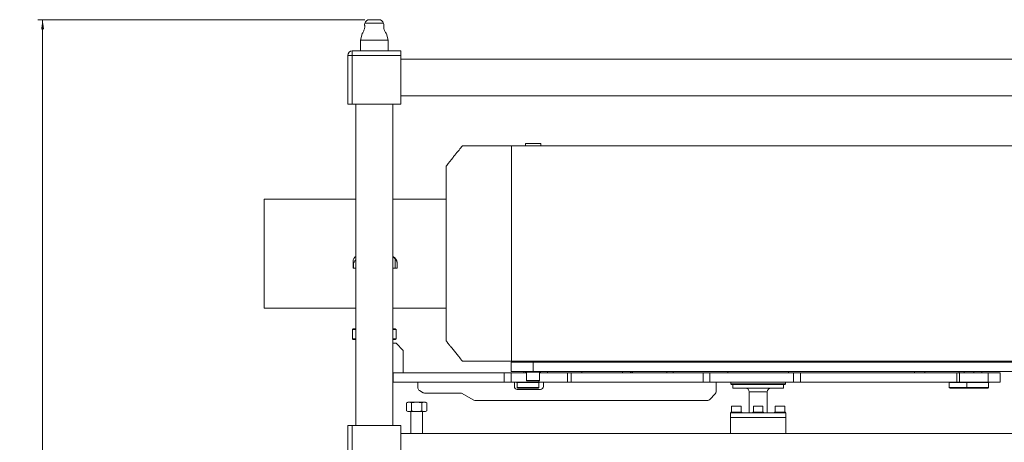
# Model space of a CAD drawing. Header units: millimetres. Extents: x 0 to 1118, y 0 to 864.
# Tile 6 of 13: x 572 to 910, y 289 to 434. Entities that reach past the tile are written whole.
import ezdxf

# ---------------------------------------------------------------- set-up
doc = ezdxf.new("R2010")
doc.units = ezdxf.units.MM
doc.styles.add('SLDTEXTSTYLE3', font='TXT', dxfattribs={"width": 0.605})
doc.dimstyles.new('SLDDIMSTYLE0', dxfattribs={"dimtxt": 3.175, "dimasz": 3.302, "dimexe": 0, "dimexo": 0.0625, "dimgap": 0.79375, "dimtad": 0, "dimtih": 1, "dimtoh": 1, "dimlfac": 4, "dimrnd": 1e-09, "dimzin": 4, "dimdsep": 46, "dimtxsty": 'SLDTEXTSTYLE3', "dimsah": 1, "dimcen": 0.09, "dimadec": 0, "dimazin": 1, "dimtfac": 1, "dimtofl": 0, "dimtmove": 0, "dimatfit": 3, "dimfxl": 1, "dimfrac": 2, "dimtolj": 1, "dimtzin": 12, "dimarcsym": 0})

# ---------------------------------------------------------------- blocks, each defined once
blk = doc.blocks.new('_D_2')
at = {"color": 7, "linetype": 'Continuous', "lineweight": 0}
for p, q in [((690.58, 433.79), (578.24, 433.79)), ((579.84, 433.79), (579.84, 283.85)), ((579.84, 129.04), (579.84, 278.98)), ((684.68, 129.04), (578.24, 129.04))]:
    blk.add_line(p, q, dxfattribs=at)
for points in [[(579.84, 433.79), (579.33, 430.49), (580.35, 430.49)], [(579.84, 129.04), (580.35, 132.34), (579.33, 132.34)]]:
    blk.add_solid(points, dxfattribs=at)
at = {"color": 7, "linetype": 'Continuous', "lineweight": 0, "insert": (571.96, 283.07), "char_height": 3.175, "attachment_point": 1, "style": 'SLDTEXTSTYLE3'}
blk.add_mtext('1219.00', dxfattribs=at)

msp = doc.modelspace()

# ---------------------------------------------------------------- linework, layer by layer
at = {"color": 7, "linetype": 'Continuous', "lineweight": 15}
for p, q in [((692.1774, 433.7903), (693.8174, 433.7903)), ((693.8174, 433.7903), (695.4573, 433.7903)), ((690.6078, 432.5859), (690.4831, 432.1205)), ((697.1465, 432.1398), (697.0269, 432.5859)), ((689.633, 428.948), (689.0549, 426.7903)), ((689.0549, 426.7903), (689.0549, 423.0403)), ((689.0549, 426.7903), (698.5799, 426.7903)), ((698.5799, 426.7903), (697.9995, 428.9564)), ((698.5799, 423.0403), (698.5799, 426.7903)), ((686.2799, 421.4528), (686.2799, 423.0403)), ((686.2799, 423.0403), (702.9424, 423.0403)), ((702.9424, 423.0403), (702.9424, 421.4528)), ((684.6924, 404.7903), (684.6924, 421.4528)), ((686.2799, 421.4528), (684.6924, 421.4528)), ((686.2799, 421.4528), (686.2799, 404.7903)), ((702.9424, 421.4528), (686.2799, 421.4528)), ((702.9424, 421.4528), (702.9424, 404.7903)), ((959.6924, 420.2653), (702.9424, 420.2653)), ((702.9424, 407.5653), (959.6924, 407.5653)), ((686.2799, 404.7903), (684.6924, 404.7903)), ((702.9424, 404.7903), (686.2799, 404.7903)), ((687.4674, 404.7903), (687.4674, 294.2903)), ((700.1674, 294.2903), (700.1674, 404.7903)), ((741.0424, 390.434), (952.0424, 390.434)), ((741.0424, 316.434), (741.0424, 390.434)), ((745.7799, 391.184), (745.7799, 390.434)), ((745.7799, 391.184), (751.0549, 391.184)), ((751.0549, 390.434), (751.0549, 391.184)), ((718.5424, 353.434), (718.5424, 383.434)), ((687.4674, 372.1144), (656.0424, 372.1144)), ((656.0424, 353.3644), (656.0424, 372.1144)), ((718.5424, 372.1144), (700.1674, 372.1144)), ((656.0424, 334.6144), (656.0424, 353.3644)), ((718.5424, 353.434), (718.5424, 323.434)), ((686.5735, 350.8483), (686.5735, 350.8467)), ((686.5735, 350.8467), (686.5735, 348.4085)), ((686.7355, 350.2216), (686.7091, 350.2216)), ((686.7091, 348.409), (686.7091, 350.2216)), ((686.7355, 350.2216), (686.7355, 348.409)), ((701.0442, 351.6276), (701.0442, 348.409)), ((701.6923, 348.409), (701.6923, 350.2216)), ((701.6924, 348.4529), (701.6924, 350.2216)), ((686.7091, 348.409), (686.7355, 348.409)), ((701.6924, 348.4086), (701.6924, 348.4529)), ((656.0424, 334.6144), (687.4674, 334.6144)), ((700.1674, 334.6144), (718.5424, 334.6144)), ((686.5674, 327.584), (686.3174, 327.334)), ((686.3174, 327.334), (686.3174, 324.084)), ((687.4674, 327.334), (686.3174, 327.334)), ((686.5674, 327.584), (687.4674, 327.584)), ((700.1674, 327.584), (701.0674, 327.584)), ((701.3174, 327.334), (700.1674, 327.334)), ((701.3174, 327.334), (701.0674, 327.584)), ((701.3174, 324.084), (701.3174, 327.334)), ((686.3174, 324.084), (686.5674, 323.834)), ((686.3174, 324.084), (687.4674, 324.084)), ((687.4674, 323.834), (686.5674, 323.834)), ((700.1674, 324.084), (701.3174, 324.084)), ((701.0674, 323.834), (700.1674, 323.834)), ((701.3174, 322.634), (700.1674, 322.634)), ((701.0674, 323.834), (701.3174, 324.084)), ((703.8174, 320.134), (701.3174, 322.634)), ((703.8174, 312.384), (703.8174, 320.134)), ((740.9174, 312.884), (740.9174, 316.059)), ((740.9174, 316.059), (748.4174, 316.059)), ((741.0424, 316.434), (952.0424, 316.434)), ((745.7799, 316.434), (745.7799, 316.059)), ((748.4174, 316.059), (748.4174, 312.884)), ((748.4174, 316.059), (944.6674, 316.059)), ((751.0549, 316.059), (751.0549, 316.434)), ((756.4647, 316.434), (756.5027, 316.059)), ((757.6499, 316.059), (757.6499, 316.434)), ((761.6499, 316.434), (761.6499, 316.059)), ((769.9499, 316.434), (769.9499, 316.059)), ((770.1201, 316.059), (770.1201, 316.434)), ((770.202, 316.059), (770.202, 316.434)), ((770.3249, 316.059), (770.3249, 316.434)), ((770.6999, 316.134), (770.6999, 316.434)), ((770.6999, 316.134), (770.7749, 316.059)), ((770.6999, 316.059), (770.6999, 316.134)), ((770.9499, 316.434), (770.9499, 316.059)), ((781.8599, 316.059), (781.8599, 316.434)), ((782.1099, 316.434), (782.1099, 316.059)), ((785.3599, 316.059), (785.3599, 316.434)), ((785.6099, 316.434), (785.6099, 316.059)), ((786.5599, 316.059), (786.5599, 316.434)), ((796.5599, 316.059), (796.5599, 316.434)), ((808.2674, 316.059), (808.2674, 316.434)), ((818.5174, 316.434), (818.5174, 316.059)), ((830.5674, 316.059), (830.5674, 316.434)), ((833.0674, 316.434), (833.0674, 316.059)), ((833.4424, 316.434), (833.4424, 316.059)), ((833.5049, 316.434), (833.5049, 316.059)), ((833.5299, 316.434), (833.5299, 316.059)), ((833.8049, 316.059), (833.8049, 316.434)), ((834.0424, 316.059), (834.0424, 316.434)), ((834.2924, 316.434), (834.2924, 316.059)), ((700.1674, 312.384), (703.8174, 312.384)), ((700.1674, 312.384), (700.3174, 312.384)), ((700.3174, 312.384), (700.3174, 309.209)), ((700.3174, 312.384), (738.4811, 312.384)), ((738.4811, 309.209), (738.4811, 312.384)), ((738.4811, 312.384), (740.9439, 312.384)), ((748.4174, 312.884), (740.9174, 312.884)), ((740.9439, 312.384), (740.9439, 309.209)), ((740.9439, 312.384), (746.1674, 312.384)), ((745.2924, 312.884), (745.2924, 312.384)), ((745.8549, 312.884), (745.8549, 312.634)), ((748.4174, 312.634), (745.8549, 312.634)), ((746.1674, 312.634), (746.1674, 309.784)), ((748.4174, 312.884), (944.6674, 312.884)), ((750.9799, 312.634), (748.4174, 312.634)), ((750.6674, 309.784), (750.6674, 312.634)), ((750.6674, 312.384), (760.1981, 312.384)), ((750.9799, 312.634), (750.9799, 312.884)), ((753.4174, 312.884), (753.4174, 312.384)), ((760.1981, 309.209), (760.1981, 312.384)), ((760.1981, 312.384), (761.4945, 312.384)), ((761.4945, 312.384), (761.4945, 309.209)), ((761.4945, 312.384), (806.9241, 312.384)), ((765.1674, 312.384), (765.1674, 312.884)), ((779.2112, 312.884), (779.2112, 312.384)), ((781.9612, 312.384), (781.9612, 312.884)), ((782.1099, 312.884), (782.1099, 312.384)), ((782.6029, 312.884), (782.6029, 312.384)), ((794.3529, 312.384), (794.3529, 312.884)), ((796.5599, 312.884), (796.5599, 312.384)), ((806.9241, 309.209), (806.9241, 312.384)), ((806.9241, 312.384), (809.1439, 312.384)), ((809.1439, 312.384), (809.1439, 309.209)), ((809.1439, 312.384), (837.9501, 312.384)), ((815.4174, 312.884), (815.4174, 312.384)), ((836.1674, 312.384), (836.1674, 312.884)), ((837.9501, 309.209), (837.9501, 312.384)), ((837.9501, 312.384), (840.2981, 312.384)), ((840.2981, 312.384), (840.2981, 309.209)), ((840.2981, 312.384), (894.0978, 312.384)), ((879.5728, 312.884), (879.5728, 312.384)), ((883.0894, 312.884), (883.0894, 312.384)), ((894.0978, 309.209), (894.0978, 312.384)), ((894.0978, 312.384), (894.9648, 312.384)), ((894.8394, 312.384), (894.8394, 312.884)), ((894.9648, 312.384), (894.9648, 309.209)), ((894.9648, 312.384), (904.8445, 312.384)), ((896.6198, 312.384), (896.6198, 312.884)), ((899.8698, 312.884), (899.8698, 312.384)), ((902.6198, 312.384), (902.6198, 312.884)), ((904.8445, 312.384), (904.8445, 309.209)), ((904.8445, 312.384), (908.9107, 312.384)), ((908.9107, 312.384), (908.9107, 309.209)), ((908.9107, 312.384), (908.963, 312.384)), ((908.963, 309.209), (908.963, 312.384)), ((700.3174, 309.209), (700.1674, 309.209)), ((700.3174, 309.209), (738.4811, 309.209)), ((738.4811, 309.209), (708.8549, 309.209)), ((708.8549, 309.209), (708.8549, 307.1911)), ((740.9439, 309.209), (738.4811, 309.209)), ((740.9439, 309.209), (750.3418, 309.209)), ((741.9799, 309.209), (741.9799, 307.709)), ((742.7299, 309.209), (742.7299, 309.0465)), ((742.7299, 309.0465), (746.6674, 309.0465)), ((742.9174, 309.0465), (742.9174, 307.3965)), ((746.6674, 309.0465), (750.6049, 309.0465)), ((750.3418, 309.209), (760.1981, 309.209)), ((750.4174, 307.3965), (750.4174, 309.0465)), ((750.6049, 309.0465), (750.6049, 309.209)), ((751.9799, 307.709), (751.9799, 309.209)), ((806.9241, 309.209), (760.1981, 309.209)), ((761.4945, 309.209), (760.1981, 309.209)), ((761.4945, 309.209), (806.9241, 309.209)), ((809.1439, 309.209), (806.9241, 309.209)), ((809.1439, 309.209), (837.9501, 309.209)), ((811.3549, 305.8733), (811.3549, 309.209)), ((816.4174, 309.209), (816.4174, 308.684)), ((816.4174, 308.684), (816.5906, 308.384)), ((816.4174, 308.684), (835.1674, 308.684)), ((834.9942, 308.384), (816.5906, 308.384)), ((817.0424, 308.384), (817.0424, 307.134)), ((834.5424, 307.134), (834.5424, 308.384)), ((834.9942, 308.384), (835.1674, 308.684)), ((835.1674, 308.684), (835.1674, 309.209)), ((840.2981, 309.209), (837.9501, 309.209)), ((840.2981, 309.209), (894.0978, 309.209)), ((891.3073, 309.209), (891.3073, 309.0465)), ((891.3073, 309.0465), (895.2448, 309.0465)), ((891.4948, 309.0465), (891.4948, 307.3965)), ((894.9648, 309.209), (894.0978, 309.209)), ((894.9648, 309.209), (904.8445, 309.209)), ((895.2448, 309.0465), (897.3073, 309.0465)), ((897.3073, 309.209), (897.3073, 309.0465)), ((897.3073, 309.0465), (901.2448, 309.0465)), ((897.4948, 309.0465), (897.4948, 307.3965)), ((901.2448, 309.0465), (905.1823, 309.0465)), ((904.8445, 309.209), (908.9107, 309.209)), ((904.9948, 307.3965), (904.9948, 309.0465)), ((905.1823, 309.0465), (905.1823, 309.209)), ((908.9107, 309.209), (908.963, 309.209)), ((709.3549, 306.3251), (710.6228, 305.593)), ((723.5068, 305.459), (711.1228, 305.459)), ((727.8728, 303.093), (724.0068, 305.3251)), ((742.9174, 307.3965), (743.1674, 307.1465)), ((742.9174, 307.3965), (750.4174, 307.3965)), ((742.9799, 306.709), (750.9799, 306.709)), ((750.1674, 307.1465), (743.1674, 307.1465)), ((750.1674, 307.1465), (750.4174, 307.3965)), ((809.1478, 303.2519), (811.062, 305.1662)), ((834.5424, 307.134), (817.0424, 307.134)), ((822.6674, 305.884), (822.6674, 298.7153)), ((828.9174, 298.7153), (828.9174, 305.884)), ((891.4948, 307.3965), (891.7448, 307.1465)), ((891.4948, 307.3965), (897.4948, 307.3965)), ((897.7448, 307.1465), (891.7448, 307.1465)), ((897.4948, 307.3965), (897.7448, 307.1465)), ((897.4948, 307.3965), (904.9948, 307.3965)), ((904.7448, 307.1465), (897.7448, 307.1465)), ((904.7448, 307.1465), (904.9948, 307.3965)), ((705.4075, 302.3278), (704.9434, 302.0598)), ((704.9434, 299.3457), (704.9434, 302.0598)), ((705.4075, 302.3278), (705.8094, 302.3278)), ((705.8094, 302.3278), (708.4075, 302.3278)), ((706.6754, 302.0598), (706.6754, 299.3457)), ((708.4075, 302.3278), (711.0056, 302.3278)), ((710.1395, 299.3457), (710.1395, 302.0598)), ((711.0056, 302.3278), (711.4075, 302.3278)), ((711.8716, 302.0598), (711.4075, 302.3278)), ((711.8716, 299.3457), (711.8716, 302.0598)), ((728.3728, 302.959), (808.4407, 302.959)), ((704.9434, 299.3457), (705.4075, 299.0778)), ((705.4075, 299.0778), (705.8094, 299.0778)), ((705.8094, 299.0778), (708.4075, 299.0778)), ((706.4075, 299.0778), (706.4075, 291.5153)), ((708.4075, 299.0778), (711.0056, 299.0778)), ((710.4075, 291.5153), (710.4075, 299.0778)), ((711.0056, 299.0778), (711.4075, 299.0778)), ((711.4075, 299.0778), (711.8716, 299.3457)), ((816.2674, 298.7153), (816.2674, 297.0903)), ((816.2674, 298.7153), (819.0572, 298.7153)), ((816.4174, 298.9153), (816.4174, 298.7153)), ((816.4174, 298.9153), (820.1674, 298.9153)), ((816.6674, 300.9153), (816.6674, 298.9153)), ((819.9174, 300.9153), (816.6674, 300.9153)), ((819.0572, 298.7153), (835.3174, 298.7153)), ((819.9174, 298.9153), (819.9174, 300.9153)), ((820.1674, 298.7153), (820.1674, 298.9153)), ((823.9174, 298.9153), (823.9174, 298.7153)), ((823.9174, 298.9153), (827.6674, 298.9153)), ((824.1674, 300.9153), (824.1674, 298.9153)), ((827.4174, 300.9153), (824.1674, 300.9153)), ((827.4174, 298.9153), (827.4174, 300.9153)), ((827.6674, 298.7153), (827.6674, 298.9153)), ((831.4174, 298.9153), (831.4174, 298.7153)), ((831.4174, 298.9153), (835.1674, 298.9153)), ((831.6674, 300.9153), (831.6674, 298.9153)), ((834.9174, 300.9153), (831.6674, 300.9153)), ((834.9174, 298.9153), (834.9174, 300.9153)), ((835.1674, 298.7153), (835.1674, 298.9153)), ((835.3174, 297.0903), (835.3174, 298.7153)), ((816.2674, 297.0903), (819.0572, 297.0903)), ((816.2674, 297.0403), (816.2674, 291.5153)), ((835.3174, 297.0403), (816.2674, 297.0403)), ((817.4424, 297.0903), (817.4424, 297.0403)), ((819.0572, 297.0903), (835.3174, 297.0903)), ((819.1424, 297.0403), (819.1424, 297.0903)), ((824.9424, 297.0903), (824.9424, 297.0403)), ((826.6424, 297.0403), (826.6424, 297.0903)), ((832.4424, 297.0903), (832.4424, 297.0403)), ((834.1424, 297.0403), (834.1424, 297.0903)), ((835.3174, 291.5153), (835.3174, 297.0403)), ((684.6924, 277.6278), (684.6924, 294.2903)), ((684.6924, 294.2903), (686.2799, 294.2903)), ((686.2799, 294.2903), (686.2799, 277.6278)), ((686.2799, 294.2903), (702.9424, 294.2903)), ((702.9424, 294.2903), (702.9424, 277.6278)), ((959.6924, 291.5153), (702.9424, 291.5153))]:
    msp.add_line(p, q, dxfattribs=at)
at = {"color": 9, "linetype": 'Continuous', "lineweight": 15}
for p, q in [((697.0269, 432.5859), (690.6078, 432.5859)), ((763.1499, 316.059), (763.1499, 316.434)), ((785.8599, 316.434), (785.8599, 316.059)), ((746.1674, 309.784), (748.4174, 309.784)), ((748.4174, 309.784), (750.6674, 309.784)), ((750.3418, 309.634), (750.3418, 309.209)), ((828.9174, 305.884), (822.6674, 305.884))]:
    msp.add_line(p, q, dxfattribs=at)
at = {"color": 7, "linetype": 'Continuous', "lineweight": 15}
for centre, radius, start, end in [((692.1774, 432.1653), 1.625, 90, 165), ((695.4573, 432.1653), 1.625, 15, 90), ((686.2799, 421.4528), 1.5875, 90, 180), ((688.4375, 350.0653), 2.5, 112.832822, 119.054116), ((699.1973, 350.0653), 2.5, 3.584565, 67.167178), ((746.3174, 309.784), 0.15, 180, 270), ((750.5174, 309.784), 0.15, 270, 0), ((709.8549, 307.1911), 1, 180, 240), ((711.1228, 306.459), 1, 240, 270), ((723.5068, 304.459), 1, 60, 90), ((742.9799, 307.709), 1, 180, 270), ((750.9799, 307.709), 1, 270, 0), ((810.3549, 305.8733), 1, 315, 0), ((821.4174, 305.884), 1.25, 0, 90), ((830.1674, 305.884), 1.25, 90, 180), ((728.3728, 303.959), 1, 240, 270), ((808.4407, 303.959), 1, 270, 315), ((820.2174, 296.9153), 0.175, 90, 134.415309), ((831.3674, 296.9153), 0.175, 45.584691, 90)]:
    msp.add_arc(centre, radius, start, end, dxfattribs=at)
for points, knots in [([(690.4931, 432.1178), (690.4923, 432.1217), (690.49, 432.1329), (690.5256, 431.9583), (690.5646, 431.628), (690.5571, 431.1719), (690.466, 430.6726), (690.3015, 430.177), (690.0796, 429.6946), (689.8429, 429.2737), (689.6616, 428.987), (689.6434, 428.9594), (689.6355, 428.9473)], [0, 0, 0, 0, 0.05454828, 0.15669205, 0.26060646, 0.36450782, 0.46204967, 0.55820019, 0.66473206, 0.78517901, 0.90582852, 1, 1, 1, 1]), ([(697.9943, 428.955), (697.9935, 428.9561), (697.9916, 428.9589), (697.8885, 429.1195), (697.7175, 429.4023), (697.4877, 429.8279), (697.2549, 430.3716), (697.1046, 430.9518), (697.0656, 431.4508), (697.0895, 431.8266), (697.1345, 432.0881), (697.1423, 432.1223), (697.1462, 432.1397)], [0, 0, 0, 0, 0.06537695, 0.1533758, 0.24880511, 0.35869702, 0.48103155, 0.59855861, 0.69923213, 0.79477892, 0.896018, 1, 1, 1, 1]), ([(724.1594, 390.4358), (723.7643, 389.9574), (722.8926, 388.9017), (721.878, 387.6572), (721.1223, 386.7196), (720.6646, 386.1484), (720.1067, 385.4465), (719.3835, 384.5275), (718.8441, 383.8264), (718.5424, 383.4341)], [0, 0, 0, 0, 0.2090895, 0.46134795, 0.53683224, 0.61074997, 0.70522521, 0.83507739, 1, 1, 1, 1]), ([(724.1616, 390.434), (724.1886, 390.434), (724.2388, 390.434), (724.6117, 390.434), (725.1256, 390.434), (725.8029, 390.434), (726.6122, 390.434), (727.6853, 390.434), (729.0379, 390.434), (730.7388, 390.434), (732.5466, 390.434), (734.3841, 390.434), (736.1043, 390.434), (737.6613, 390.434), (739.0091, 390.434), (739.9115, 390.434), (740.4658, 390.434), (740.7826, 390.434), (740.9985, 390.434), (741.0278, 390.434), (741.0424, 390.434)], [0, 0, 0, 0, 0.04852782, 0.0901083, 0.13204708, 0.1739923, 0.21659564, 0.25920398, 0.32377159, 0.38834726, 0.46381211, 0.53932325, 0.61482785, 0.69045264, 0.76708135, 0.8439156, 0.88280425, 0.92169074, 0.96084763, 1, 1, 1, 1]), ([(687.2228, 352.2504), (687.2228, 352.2504), (687.2333, 352.2607), (687.1983, 352.2277), (687.1038, 352.1285), (686.9115, 351.9021), (686.7564, 351.5924), (686.6914, 351.4628)], [0, 0, 0, 0, 0.0002942, 0.21215585, 0.42959544, 0.76128702, 1, 1, 1, 1]), ([(700.1674, 352.1755), (700.1969, 352.1682), (700.3321, 352.1348), (700.6411, 351.9885), (700.9035, 351.7536), (701.0442, 351.6276)], [0, 0, 0, 0, 0.114908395, 0.525201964, 1, 1, 1, 1]), ([(686.6914, 351.4628), (686.6534, 351.3474), (686.5761, 351.1133), (686.5658, 350.771), (686.6032, 350.4939), (686.6513, 350.324), (686.6848, 350.2436), (686.7037, 350.2265), (686.7091, 350.2216)], [0, 0, 0, 0, 0.28030099, 0.5686109, 0.79368532, 0.91599441, 0.97623927, 1, 1, 1, 1]), ([(686.578, 350.8483), (686.5761, 350.8636), (686.5702, 350.9115), (686.581, 350.9581), (686.5883, 350.9899)], [0, 0, 0, 0, 0.31878225, 1, 1, 1, 1]), ([(686.7355, 350.2216), (686.7478, 350.2344), (686.8078, 350.2969), (686.9304, 350.5553), (687.1513, 350.8826), (687.3652, 351.1309), (687.4674, 351.2496)], [0, 0, 0, 0, 0.05973633, 0.29257092, 0.66189442, 1, 1, 1, 1]), ([(701.0442, 351.6276), (701.1335, 351.5219), (701.3147, 351.3073), (701.5084, 350.9578), (701.6244, 350.6378), (701.6723, 350.405), (701.6884, 350.2701), (701.6913, 350.2346), (701.6923, 350.2216)], [0, 0, 0, 0, 0.23253913, 0.47177236, 0.72393175, 0.87735909, 0.955006, 1, 1, 1, 1]), ([(686.5756, 348.409), (686.5749, 348.409), (686.5644, 348.409), (686.6009, 348.409), (686.673, 348.409), (686.7091, 348.409)], [0, 0, 0, 0, 0.03402887, 0.51701443, 1, 1, 1, 1]), ([(686.7355, 348.409), (686.7964, 348.409), (686.9182, 348.409), (687.1728, 348.409), (687.373, 348.409), (687.4674, 348.409)], [0, 0, 0, 0, 0.3458361, 0.69167219, 1, 1, 1, 1]), ([(701.0442, 348.409), (700.7763, 348.409), (700.4385, 348.409), (700.2139, 348.409), (700.1674, 348.409)], [0, 0, 0, 0, 0.79293862, 1, 1, 1, 1]), ([(718.5424, 323.434), (718.8103, 323.0855), (719.3006, 322.4477), (719.9765, 321.5866), (720.5371, 320.8795), (721.0264, 320.2677), (721.4903, 319.6916), (721.9543, 319.1189), (722.4183, 318.5492), (723.1568, 317.6464), (723.7406, 316.9393), (724.1698, 316.4193)], [0, 0, 0, 0, 0.14621083, 0.26753167, 0.36373037, 0.44590949, 0.52788465, 0.60972347, 0.69145677, 0.77312032, 1, 1, 1, 1]), ([(741.0424, 316.434), (741.0279, 316.434), (740.9988, 316.434), (740.785, 316.434), (740.4663, 316.434), (740.0428, 316.434), (739.4388, 316.434), (738.6101, 316.434), (737.5443, 316.434), (736.1943, 316.434), (734.5217, 316.434), (732.264, 316.434), (730.1423, 316.434), (728.3319, 316.434), (727.0801, 316.434), (725.9876, 316.434), (725.1758, 316.434), (724.6184, 316.434), (724.326, 316.434), (724.1702, 316.434), (724.1821, 316.434), (724.1877, 316.434)], [0, 0, 0, 0, 0.03885446, 0.07791984, 0.1169883, 0.15652984, 0.19607307, 0.25600213, 0.315936, 0.37150711, 0.45500948, 0.53852178, 0.64995308, 0.70567141, 0.76141786, 0.81486737, 0.86830217, 0.90883254, 0.94935771, 0.97660207, 1, 1, 1, 1]), ([(758.0003, 316.059), (758.0234, 316.1287), (758.0719, 316.2749), (758.1821, 316.3793), (758.2398, 316.434)], [0, 0, 0, 0, 0.47641813, 1, 1, 1, 1]), ([(763.3999, 316.059), (763.3999, 316.0964), (763.3999, 316.2078), (763.3999, 316.3437), (763.3999, 316.434)], [0, 0, 0, 0, 0.33589668, 1, 1, 1, 1]), ([(766.8999, 316.059), (766.8999, 316.0777), (766.8999, 316.1817), (766.8999, 316.3203), (766.8999, 316.434)], [0, 0, 0, 0, 0.17996815, 1, 1, 1, 1]), ([(746.3174, 309.634), (746.3454, 309.634), (746.3886, 309.634), (746.6504, 309.634), (746.9215, 309.634), (747.2579, 309.634), (747.7468, 309.634), (748.1532, 309.634), (748.4174, 309.634)], [0, 0, 0, 0, 0.23945684, 0.36836066, 0.5, 0.63163934, 0.76054316, 1, 1, 1, 1]), ([(748.4174, 309.634), (748.6815, 309.634), (749.0879, 309.634), (749.5768, 309.634), (749.9133, 309.634), (750.1843, 309.634), (750.4462, 309.634), (750.4893, 309.634), (750.5174, 309.634)], [0, 0, 0, 0, 0.239456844, 0.36836066, 0.5, 0.63163934, 0.760543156, 1, 1, 1, 1]), ([(704.9434, 302.0598), (705.084, 302.1347), (705.3679, 302.2859), (705.6614, 302.3137), (705.8094, 302.3278)], [0, 0, 0, 0, 0.49545796, 1, 1, 1, 1]), ([(705.8094, 302.3278), (705.9545, 302.3143), (706.248, 302.287), (706.5319, 302.1361), (706.6754, 302.0598)], [0, 0, 0, 0, 0.49451073, 1, 1, 1, 1]), ([(706.6754, 302.0598), (706.9567, 302.1347), (707.5245, 302.2859), (708.1114, 302.3137), (708.4075, 302.3278)], [0, 0, 0, 0, 0.49545796, 1, 1, 1, 1]), ([(708.4075, 302.3278), (708.6977, 302.3143), (709.2846, 302.287), (709.8525, 302.1361), (710.1395, 302.0598)], [0, 0, 0, 0, 0.49451073, 1, 1, 1, 1]), ([(710.1395, 302.0598), (710.2802, 302.1347), (710.5641, 302.2859), (710.8575, 302.3137), (711.0056, 302.3278)], [0, 0, 0, 0, 0.49545796, 1, 1, 1, 1]), ([(711.0056, 302.3278), (711.1507, 302.3143), (711.4441, 302.287), (711.7281, 302.1361), (711.8716, 302.0598)], [0, 0, 0, 0, 0.49451073, 1, 1, 1, 1]), ([(705.8094, 299.0778), (705.6643, 299.0913), (705.3709, 299.1186), (705.0869, 299.2695), (704.9434, 299.3457)], [0, 0, 0, 0, 0.49451073, 1, 1, 1, 1]), ([(706.6754, 299.3457), (706.5348, 299.2709), (706.2509, 299.1197), (705.9575, 299.0918), (705.8094, 299.0778)], [0, 0, 0, 0, 0.49545796, 1, 1, 1, 1]), ([(708.4075, 299.0778), (708.1173, 299.0913), (707.5304, 299.1186), (706.9625, 299.2695), (706.6754, 299.3457)], [0, 0, 0, 0, 0.49451073, 1, 1, 1, 1]), ([(710.1395, 299.3457), (709.8583, 299.2709), (709.2905, 299.1197), (708.7036, 299.0918), (708.4075, 299.0778)], [0, 0, 0, 0, 0.495457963, 1, 1, 1, 1]), ([(711.0056, 299.0778), (710.8605, 299.0913), (710.567, 299.1186), (710.2831, 299.2695), (710.1395, 299.3457)], [0, 0, 0, 0, 0.49451073, 1, 1, 1, 1]), ([(711.8716, 299.3457), (711.731, 299.2709), (711.4471, 299.1197), (711.1536, 299.0918), (711.0056, 299.0778)], [0, 0, 0, 0, 0.49545796, 1, 1, 1, 1])]:
    msp.add_open_spline(points, degree=3, knots=knots, dxfattribs=at)
msp.add_open_spline([(701.0442, 348.409), (701.1371, 348.409), (701.323, 348.409), (701.5244, 348.409), (701.661, 348.409), (701.6819, 348.409), (701.6923, 348.409)], degree=3, dxfattribs=at)

# ---------------------------------------------------------------- dimensions: what is measured, and where the dimension line sits
at = {"color": 7, "linetype": 'Continuous', "lineweight": 0}
dim = msp.add_linear_dim(base=(579.8424, 433.7903), p1=(686.2799, 129.0403), p2=(692.1774, 433.7903), angle=90, dimstyle='SLDDIMSTYLE0', dxfattribs=at)
dim.commit()
dim.dimension.update_dxf_attribs({"geometry": '_D_2', "text_midpoint": (579.8424, 281.4153), "dimtype": 160})

doc.saveas('drawing.dxf')
